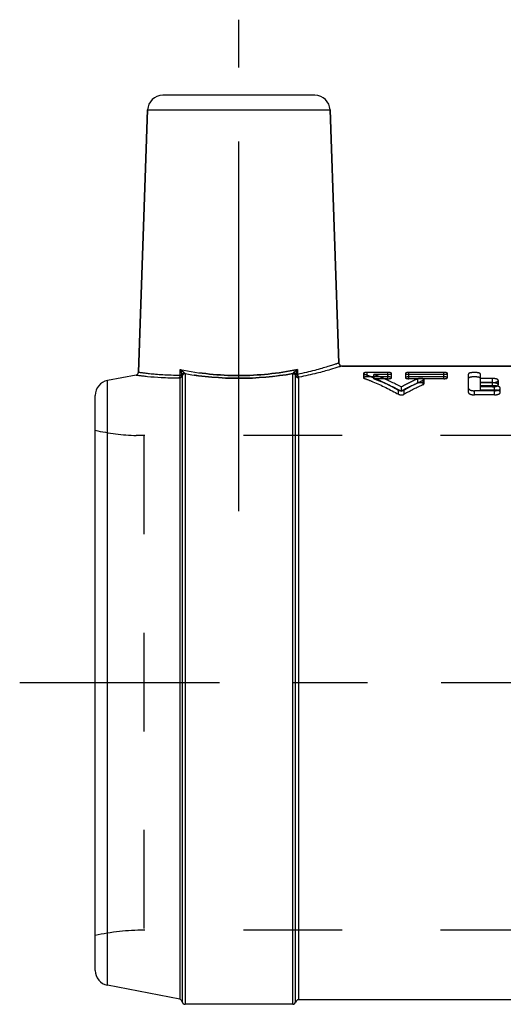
# Model space of a CAD drawing. Header units: millimetres. Extents: x 454.3 to 545.7, y 464.8 to 535.1.
# Tile 1 of 3: x 454.3 to 486.3, y 470 to 535.1. Entities that reach past the tile are written whole.
import ezdxf

# ---------------------------------------------------------------- set-up
doc = ezdxf.new("R2010")
doc.units = ezdxf.units.MM
doc.header["$LTSCALE"] = 65.185185
doc.linetypes.add('CENTER', pattern=[0.6, 0.375, -0.075, 0.075, -0.075])
doc.linetypes.add('HIDDEN', pattern=[0.2, 0.1, -0.1])
for name, color, linetype in [('ACHSEN_S', 7, 'CONTINUOUS'), ('KOERPER', 7, 'CONTINUOUS'), ('KONST.EL_MIT_GEO', 7, 'CONTINUOUS')]:
    doc.layers.add(name, color=color, linetype=linetype)

msp = doc.modelspace()

# ---------------------------------------------------------------- linework, layer by layer
at = {"layer": 'ACHSEN_S', "color": 2, "linetype": 'CENTER'}
msp.add_line((545.726, 491.264), (454.276, 491.264), dxfattribs=at)
at = {"layer": 'KOERPER', "color": 2, "linetype": 'CENTER'}
msp.add_line((468.776, 502.614), (468.776, 535.114), dxfattribs=at)
at = {"layer": 'KOERPER', "color": 7, "linetype": 'Continuous'}
for p, q in [((462.742, 529.149), (462.137, 511.81)), ((474.81, 529.149), (475.394, 512.407)), ((506.154, 512.214), (475.594, 512.214)), ((506.154, 470.314), (472.726, 470.314)), ((472.339, 470.014), (465.221, 470.014))]:
    msp.add_line(p, q, dxfattribs=at)
at = {"layer": 'KOERPER', "color": 8, "linetype": 'HIDDEN'}
for q in [(461.991, 507.614), (462.497, 474.914)]:
    msp.add_line((462.497, 507.614), q, dxfattribs=at)
msp.add_arc((462.497, 522.614), 15, 257.5985, 268.06368, dxfattribs=at)
at = {"layer": 'KONST.EL_MIT_GEO', "color": 7, "linetype": 'Continuous'}
for p, q in [((473.81, 530.114), (463.742, 530.114)), ((462.137, 511.81), (462.742, 529.149)), ((462.742, 529.149), (474.81, 529.149)), ((475.394, 512.407), (474.81, 529.149)), ((464.901, 511.618), (464.901, 511.978)), ((465.221, 511.712), (465.221, 470.014)), ((472.339, 470.014), (472.339, 511.713)), ((472.651, 511.978), (472.651, 511.663)), ((475.594, 512.214), (506.154, 512.214)), ((461.975, 511.621), (460.085, 511.254)), ((460.085, 471.274), (460.085, 511.254)), ((464.864, 511.422), (464.864, 470.345)), ((465.023, 511.55), (465.023, 470.182)), ((472.532, 470.164), (472.532, 511.569)), ((472.726, 511.455), (472.726, 470.314)), ((459.276, 472.256), (459.276, 510.272)), ((464.864, 470.345), (460.085, 471.274))]:
    msp.add_line(p, q, dxfattribs=at)
at = {"layer": 'KONST.EL_MIT_GEO', "color": 8, "linetype": 'HIDDEN'}
for p, q in [((477.026, 511.728), (477.026, 511.439)), ((477.072, 511.401), (477.072, 511.69)), ((477.257, 511.5), (477.257, 511.79)), ((478.644, 511.79), (477.257, 511.79)), ((478.644, 511.376), (478.644, 511.79)), ((478.875, 511.439), (478.875, 511.728)), ((479.8, 511.728), (479.8, 511.439)), ((480.031, 511.376), (480.031, 511.79)), ((482.342, 511.79), (480.031, 511.79)), ((482.342, 511.376), (482.342, 511.79)), ((482.573, 511.439), (482.573, 511.728)), ((478.644, 511.5), (477.257, 511.5)), ((477.718, 511.376), (477.718, 511.664)), ((478.644, 511.664), (477.718, 511.664)), ((478.644, 511.376), (477.718, 511.376)), ((482.342, 511.664), (480.031, 511.664)), ((482.342, 511.5), (480.031, 511.5)), ((482.342, 511.376), (480.031, 511.376)), ((480.612, 511.081), (480.612, 511.365)), ((480.982, 510.989), (480.982, 511.272)), ((481.028, 511.035), (481.028, 511.319)), ((483.964, 510.474), (483.964, 511.682)), ((484.756, 510.63), (484.756, 511.682)), ((485.549, 511.392), (484.756, 511.392)), ((485.549, 511.119), (484.756, 511.119)), ((485.549, 511.107), (484.756, 511.107)), ((485.549, 510.838), (485.549, 511.392)), ((485.945, 510.977), (485.945, 511.259)), ((479.341, 510.35), (479.341, 510.623)), ((479.529, 510.561), (479.529, 510.837)), ((479.717, 510.35), (479.717, 510.623)), ((484.36, 510.31), (484.36, 510.583)), ((485.681, 510.583), (484.36, 510.583)), ((485.681, 510.907), (484.756, 510.907)), ((485.549, 510.838), (484.756, 510.838)), ((485.681, 510.63), (484.756, 510.63)), ((485.681, 510.63), (485.681, 510.907)), ((485.681, 510.31), (485.681, 510.583)), ((486.077, 510.474), (486.077, 510.749)), ((485.681, 510.31), (484.36, 510.31)), ((501.676, 507.614), (462.497, 507.614)), ((501.676, 474.914), (462.497, 474.914))]:
    msp.add_line(p, q, dxfattribs=at)
at = {"layer": 'KONST.EL_MIT_GEO', "color": 7, "linetype": 'Continuous'}
for centre, radius, start, end in [((463.742, 529.114), 1, 90, 178), ((473.81, 529.114), 1, 2, 90), ((475.594, 512.414), 0.2, 181.99502, 270.00881), ((461.937, 511.817), 0.2, 280.9935, 358.00342), ((460.276, 510.272), 1, 101, 180), ((460.276, 472.256), 1, 180, 259), ((464.826, 470.149), 0.2, 9.33278, 79), ((465.221, 470.214), 0.2, 189.33276, 270), ((472.339, 470.214), 0.2, 270, 345.52249), ((472.726, 470.114), 0.2, 90, 165.52248)]:
    msp.add_arc(centre, radius, start, end, dxfattribs=at)
at = {"layer": 'KONST.EL_MIT_GEO', "color": 8, "linetype": 'HIDDEN'}
for centre, radius, start, end in [((487.101, 496.676), 16.058, 113.83468, 118.13361), ((487.064, 496.265), 16.16, 113.53457, 117.79486), ((487.84, 496.343), 16.428, 114.67237, 119.63167), ((487.798, 495.939), 16.522, 114.3642, 119.28099), ((462.497, 522.614), 15, 257.5985, 268.06368), ((462.497, 459.914), 15, 90, 102.4015)]:
    msp.add_arc(centre, radius, start, end, dxfattribs=at)
at = {"layer": 'KONST.EL_MIT_GEO', "color": 7, "linetype": 'Continuous'}
for points, knots in [([(475.394, 512.407), (475.392, 512.404), (475.373, 512.403), (475.341, 512.387), (475.281, 512.37), (475.201, 512.342), (475.097, 512.309), (474.916, 512.251), (474.637, 512.165), (474.243, 512.049), (473.774, 511.922), (473.235, 511.788), (472.853, 511.704), (472.651, 511.663)], [0, 0, 0, 0, 0.004362, 0.017363, 0.038933, 0.068982, 0.107323, 0.153741, 0.269863, 0.415082, 0.586945, 0.782924, 1, 1, 1, 1]), ([(462.137, 511.81), (462.139, 511.807), (462.15, 511.81), (462.165, 511.806), (462.196, 511.802), (462.249, 511.794), (462.33, 511.784), (462.433, 511.77), (462.614, 511.747), (462.894, 511.715), (463.291, 511.678), (463.766, 511.644), (464.311, 511.621), (464.697, 511.617), (464.901, 511.618)], [0, 0, 0, 0, 0.00425, 0.009542, 0.016937, 0.03801, 0.067409, 0.105007, 0.150644, 0.265349, 0.409793, 0.581979, 0.779691, 1, 1, 1, 1]), ([(464.901, 511.978), (466.174, 511.722), (468.776, 511.448), (471.378, 511.722), (472.651, 511.978)], [0, 0, 0, 0, 0.499998, 1, 1, 1, 1]), ([(464.901, 511.978), (464.915, 511.946), (464.963, 511.828), (465.004, 511.706), (465.02, 511.614)], [0, 0, 0, 0, 0.266118, 1, 1, 1, 1]), ([(464.901, 511.978), (464.926, 511.96), (465.017, 511.893), (465.107, 511.823), (465.168, 511.767)], [0, 0, 0, 0, 0.270743, 1, 1, 1, 1]), ([(465.168, 511.767), (465.131, 511.756), (465.064, 511.718), (465.025, 511.649), (465.02, 511.614)], [0, 0, 0, 0, 0.526298, 1, 1, 1, 1]), ([(465.221, 511.712), (465.175, 511.712), (465.081, 511.68), (465.031, 511.594), (465.023, 511.55)], [0, 0, 0, 0, 0.506117, 1, 1, 1, 1]), ([(465.197, 511.736), (465.156, 511.731), (465.075, 511.7), (465.03, 511.623), (465.024, 511.585)], [0, 0, 0, 0, 0.517803, 1, 1, 1, 1]), ([(465.221, 511.712), (466.394, 511.509), (468.78, 511.295), (471.166, 511.51), (472.339, 511.713)], [0, 0, 0, 0, 0.500084, 1, 1, 1, 1]), ([(472.339, 511.713), (472.382, 511.713), (472.469, 511.685), (472.522, 511.609), (472.532, 511.569)], [0, 0, 0, 0, 0.505652, 1, 1, 1, 1]), ([(472.363, 511.739), (472.365, 511.743), (472.379, 511.761), (472.396, 511.778), (472.41, 511.79)], [0, 0, 0, 0, 0.218147, 1, 1, 1, 1]), ([(472.363, 511.739), (472.401, 511.735), (472.476, 511.708), (472.522, 511.641), (472.531, 511.605)], [0, 0, 0, 0, 0.518078, 1, 1, 1, 1]), ([(472.41, 511.79), (472.427, 511.805), (472.506, 511.87), (472.587, 511.932), (472.651, 511.978)], [0, 0, 0, 0, 0.230051, 1, 1, 1, 1]), ([(472.41, 511.79), (472.426, 511.783), (472.482, 511.754), (472.529, 511.699), (472.54, 511.653)], [0, 0, 0, 0, 0.271739, 1, 1, 1, 1]), ([(472.54, 511.653), (472.546, 511.68), (472.576, 511.79), (472.616, 511.897), (472.651, 511.978)], [0, 0, 0, 0, 0.234458, 1, 1, 1, 1]), ([(475.594, 512.214), (475.529, 512.196), (475.28, 512.11), (474.731, 511.949), (473.856, 511.709), (473.162, 511.555), (472.768, 511.477)], [0, 0, 0, 0, 0.069145, 0.27038, 0.587565, 1, 1, 1, 1]), ([(461.975, 511.621), (462.038, 511.609), (462.182, 511.595), (462.433, 511.562), (462.921, 511.511), (463.727, 511.448), (464.426, 511.433), (464.822, 511.435)], [0, 0, 0, 0, 0.06769, 0.151215, 0.266216, 0.583008, 1, 1, 1, 1]), ([(464.822, 511.435), (464.834, 511.442), (464.885, 511.491), (464.9, 511.564), (464.901, 511.618)], [0, 0, 0, 0, 0.204535, 1, 1, 1, 1]), ([(464.822, 511.435), (464.828, 511.436), (464.842, 511.435), (464.864, 511.431), (464.864, 511.422)], [0, 0, 0, 0, 0.392948, 1, 1, 1, 1]), ([(464.864, 511.422), (464.904, 511.429), (464.98, 511.468), (465.019, 511.546), (465.024, 511.585)], [0, 0, 0, 0, 0.505396, 1, 1, 1, 1]), ([(464.901, 511.618), (464.926, 511.618), (464.966, 511.617), (465.006, 511.618), (465.019, 511.615)], [0, 0, 0, 0, 0.641824, 1, 1, 1, 1]), ([(472.531, 511.605), (472.541, 511.564), (472.592, 511.484), (472.682, 511.455), (472.726, 511.455)], [0, 0, 0, 0, 0.494428, 1, 1, 1, 1]), ([(472.651, 511.663), (472.639, 511.663), (472.602, 511.66), (472.565, 511.658), (472.54, 511.654)], [0, 0, 0, 0, 0.329181, 1, 1, 1, 1]), ([(472.651, 511.663), (472.654, 511.642), (472.672, 511.571), (472.718, 511.495), (472.768, 511.477)], [0, 0, 0, 0, 0.292576, 1, 1, 1, 1]), ([(472.768, 511.477), (472.762, 511.476), (472.748, 511.473), (472.726, 511.465), (472.726, 511.455)], [0, 0, 0, 0, 0.376962, 1, 1, 1, 1])]:
    msp.add_open_spline(points, degree=3, knots=knots, dxfattribs=at)
at = {"layer": 'KONST.EL_MIT_GEO', "color": 8, "linetype": 'HIDDEN'}
for points, knots in [([(472.651, 511.978), (471.378, 511.722), (468.776, 511.448), (466.174, 511.722), (464.901, 511.978)], [0, 0, 0, 0, 0.499998, 1, 1, 1, 1]), ([(465.02, 511.614), (465.015, 511.643), (464.985, 511.767), (464.94, 511.887), (464.901, 511.978)], [0, 0, 0, 0, 0.229259, 1, 1, 1, 1]), ([(465.168, 511.767), (465.149, 511.784), (465.063, 511.858), (464.972, 511.926), (464.901, 511.978)], [0, 0, 0, 0, 0.223729, 1, 1, 1, 1]), ([(465.168, 511.767), (465.131, 511.756), (465.064, 511.718), (465.025, 511.649), (465.02, 511.614)], [0, 0, 0, 0, 0.526316, 1, 1, 1, 1]), ([(465.197, 511.736), (465.156, 511.731), (465.075, 511.7), (465.03, 511.623), (465.024, 511.585)], [0, 0, 0, 0, 0.517807, 1, 1, 1, 1]), ([(472.339, 511.713), (471.166, 511.51), (468.78, 511.295), (466.394, 511.509), (465.221, 511.712)], [0, 0, 0, 0, 0.499909, 1, 1, 1, 1]), ([(472.41, 511.79), (472.405, 511.786), (472.388, 511.77), (472.372, 511.753), (472.363, 511.739)], [0, 0, 0, 0, 0.277546, 1, 1, 1, 1]), ([(472.363, 511.739), (472.401, 511.735), (472.476, 511.708), (472.522, 511.641), (472.531, 511.605)], [0, 0, 0, 0, 0.518078, 1, 1, 1, 1]), ([(472.651, 511.978), (472.629, 511.962), (472.547, 511.901), (472.466, 511.839), (472.41, 511.79)], [0, 0, 0, 0, 0.266553, 1, 1, 1, 1]), ([(472.41, 511.79), (472.426, 511.783), (472.482, 511.754), (472.529, 511.699), (472.54, 511.653)], [0, 0, 0, 0, 0.271728, 1, 1, 1, 1]), ([(472.651, 511.978), (472.639, 511.95), (472.596, 511.844), (472.559, 511.736), (472.54, 511.653)], [0, 0, 0, 0, 0.262647, 1, 1, 1, 1]), ([(477.257, 511.79), (477.202, 511.79), (477.128, 511.783), (477.051, 511.76), (477.026, 511.738), (477.026, 511.728)], [0, 0, 0, 0, 0.662997, 0.878812, 1, 1, 1, 1]), ([(477.026, 511.728), (477.026, 511.724), (477.034, 511.704), (477.056, 511.696), (477.072, 511.69)], [0, 0, 0, 0, 0.17297, 1, 1, 1, 1]), ([(477.072, 511.69), (477.263, 511.618), (478.04, 511.308), (478.791, 510.935), (479.341, 510.623)], [0, 0, 0, 0, 0.244423, 1, 1, 1, 1]), ([(478.875, 511.728), (478.875, 511.738), (478.851, 511.76), (478.773, 511.783), (478.699, 511.79), (478.644, 511.79)], [0, 0, 0, 0, 0.119384, 0.337688, 1, 1, 1, 1]), ([(478.644, 511.664), (478.699, 511.664), (478.774, 511.671), (478.851, 511.695), (478.875, 511.718), (478.875, 511.728)], [0, 0, 0, 0, 0.661794, 0.879792, 1, 1, 1, 1]), ([(480.031, 511.79), (479.976, 511.79), (479.901, 511.783), (479.824, 511.76), (479.8, 511.738), (479.8, 511.728)], [0, 0, 0, 0, 0.663285, 0.880601, 1, 1, 1, 1]), ([(479.8, 511.728), (479.8, 511.718), (479.824, 511.695), (479.901, 511.671), (479.976, 511.664), (480.031, 511.664)], [0, 0, 0, 0, 0.120193, 0.339176, 1, 1, 1, 1]), ([(482.573, 511.728), (482.573, 511.738), (482.549, 511.76), (482.472, 511.783), (482.397, 511.79), (482.342, 511.79)], [0, 0, 0, 0, 0.119384, 0.337688, 1, 1, 1, 1]), ([(482.342, 511.664), (482.397, 511.664), (482.472, 511.671), (482.549, 511.695), (482.573, 511.718), (482.573, 511.728)], [0, 0, 0, 0, 0.661794, 0.879792, 1, 1, 1, 1]), ([(484.756, 511.682), (484.756, 511.7), (484.715, 511.739), (484.582, 511.778), (484.36, 511.799), (484.139, 511.778), (484.005, 511.739), (483.964, 511.699), (483.964, 511.682)], [0, 0, 0, 0, 0.060833, 0.169511, 0.499445, 0.829693, 0.939568, 1, 1, 1, 1]), ([(464.822, 511.435), (464.834, 511.442), (464.885, 511.491), (464.9, 511.564), (464.901, 511.618)], [0, 0, 0, 0, 0.204526, 1, 1, 1, 1]), ([(465.02, 511.614), (465.014, 511.616), (464.975, 511.62), (464.935, 511.619), (464.901, 511.618)], [0, 0, 0, 0, 0.139113, 1, 1, 1, 1]), ([(472.531, 511.605), (472.541, 511.564), (472.592, 511.484), (472.682, 511.455), (472.726, 511.455)], [0, 0, 0, 0, 0.49441, 1, 1, 1, 1]), ([(472.54, 511.654), (472.546, 511.655), (472.583, 511.66), (472.62, 511.662), (472.651, 511.663)], [0, 0, 0, 0, 0.164883, 1, 1, 1, 1]), ([(472.651, 511.663), (472.654, 511.642), (472.672, 511.571), (472.718, 511.495), (472.768, 511.477)], [0, 0, 0, 0, 0.292607, 1, 1, 1, 1]), ([(477.257, 511.5), (477.202, 511.5), (477.128, 511.493), (477.051, 511.471), (477.026, 511.449), (477.026, 511.439)], [0, 0, 0, 0, 0.663967, 0.879719, 1, 1, 1, 1]), ([(477.026, 511.439), (477.026, 511.436), (477.034, 511.415), (477.056, 511.407), (477.072, 511.401)], [0, 0, 0, 0, 0.171708, 1, 1, 1, 1]), ([(477.072, 511.401), (477.263, 511.331), (478.04, 511.026), (478.791, 510.657), (479.341, 510.35)], [0, 0, 0, 0, 0.244578, 1, 1, 1, 1]), ([(477.718, 511.664), (477.871, 511.606), (478.487, 511.359), (479.087, 511.073), (479.529, 510.837)], [0, 0, 0, 0, 0.245536, 1, 1, 1, 1]), ([(477.718, 511.376), (477.871, 511.318), (478.487, 511.076), (479.087, 510.793), (479.529, 510.561)], [0, 0, 0, 0, 0.245658, 1, 1, 1, 1]), ([(478.875, 511.439), (478.875, 511.449), (478.851, 511.471), (478.773, 511.493), (478.699, 511.5), (478.644, 511.5)], [0, 0, 0, 0, 0.118481, 0.336717, 1, 1, 1, 1]), ([(478.644, 511.376), (478.699, 511.376), (478.774, 511.383), (478.851, 511.407), (478.875, 511.429), (478.875, 511.439)], [0, 0, 0, 0, 0.662794, 0.880705, 1, 1, 1, 1]), ([(480.031, 511.5), (479.976, 511.5), (479.901, 511.493), (479.824, 511.471), (479.8, 511.449), (479.8, 511.439)], [0, 0, 0, 0, 0.664257, 0.881505, 1, 1, 1, 1]), ([(479.8, 511.439), (479.8, 511.429), (479.824, 511.407), (479.901, 511.383), (479.976, 511.376), (480.031, 511.376)], [0, 0, 0, 0, 0.11928, 0.338178, 1, 1, 1, 1]), ([(481.028, 511.319), (481.028, 511.339), (480.964, 511.38), (480.864, 511.394), (480.735, 511.397), (480.648, 511.381), (480.612, 511.365)], [0, 0, 0, 0, 0.142035, 0.407315, 0.73087, 1, 1, 1, 1]), ([(481.028, 511.035), (481.028, 511.056), (480.963, 511.096), (480.864, 511.11), (480.735, 511.112), (480.648, 511.097), (480.612, 511.081)], [0, 0, 0, 0, 0.141208, 0.406662, 0.730679, 1, 1, 1, 1]), ([(480.982, 511.272), (480.989, 511.275), (481.008, 511.285), (481.028, 511.304), (481.028, 511.319)], [0, 0, 0, 0, 0.340177, 1, 1, 1, 1]), ([(480.982, 510.989), (480.989, 510.992), (481.008, 511.002), (481.028, 511.021), (481.028, 511.035)], [0, 0, 0, 0, 0.341551, 1, 1, 1, 1]), ([(482.573, 511.439), (482.573, 511.449), (482.549, 511.471), (482.472, 511.493), (482.397, 511.5), (482.342, 511.5)], [0, 0, 0, 0, 0.118481, 0.336717, 1, 1, 1, 1]), ([(482.342, 511.376), (482.397, 511.376), (482.472, 511.383), (482.549, 511.407), (482.573, 511.429), (482.573, 511.439)], [0, 0, 0, 0, 0.662794, 0.880705, 1, 1, 1, 1]), ([(484.756, 511.394), (484.756, 511.411), (484.714, 511.45), (484.582, 511.488), (484.36, 511.509), (484.139, 511.488), (484.005, 511.45), (483.964, 511.411), (483.964, 511.394)], [0, 0, 0, 0, 0.060368, 0.169013, 0.499444, 0.83019, 0.940032, 1, 1, 1, 1]), ([(485.945, 511.259), (485.945, 511.279), (485.908, 511.325), (485.818, 511.36), (485.694, 511.386), (485.599, 511.392), (485.549, 511.392)], [0, 0, 0, 0, 0.136328, 0.353778, 0.655997, 1, 1, 1, 1]), ([(485.549, 511.119), (485.643, 511.119), (485.773, 511.134), (485.908, 511.191), (485.945, 511.238), (485.945, 511.259)], [0, 0, 0, 0, 0.641933, 0.861626, 1, 1, 1, 1]), ([(485.945, 510.977), (485.945, 510.996), (485.907, 511.042), (485.818, 511.076), (485.694, 511.102), (485.599, 511.107), (485.549, 511.107)], [0, 0, 0, 0, 0.135201, 0.352529, 0.655237, 1, 1, 1, 1]), ([(479.341, 510.623), (479.396, 510.591), (479.529, 510.574), (479.661, 510.591), (479.717, 510.623)], [0, 0, 0, 0, 0.500081, 1, 1, 1, 1]), ([(483.964, 510.749), (483.964, 510.694), (484.075, 510.625), (484.212, 510.591), (484.309, 510.583), (484.36, 510.583)], [0, 0, 0, 0, 0.366613, 0.664301, 1, 1, 1, 1]), ([(483.964, 510.474), (483.964, 510.419), (484.075, 510.351), (484.212, 510.318), (484.309, 510.31), (484.36, 510.31)], [0, 0, 0, 0, 0.365098, 0.663349, 1, 1, 1, 1]), ([(485.549, 510.838), (485.643, 510.838), (485.772, 510.854), (485.907, 510.909), (485.945, 510.956), (485.945, 510.977)], [0, 0, 0, 0, 0.643242, 0.862772, 1, 1, 1, 1]), ([(485.681, 510.583), (485.731, 510.583), (485.829, 510.591), (485.966, 510.625), (486.077, 510.694), (486.077, 510.749)], [0, 0, 0, 0, 0.337396, 0.633791, 1, 1, 1, 1]), ([(486.077, 510.474), (486.077, 510.527), (485.964, 510.592), (485.828, 510.622), (485.731, 510.63), (485.681, 510.63)], [0, 0, 0, 0, 0.360536, 0.66112, 1, 1, 1, 1]), ([(485.681, 510.31), (485.731, 510.31), (485.829, 510.319), (485.965, 510.351), (486.077, 510.419), (486.077, 510.474)], [0, 0, 0, 0, 0.338352, 0.635306, 1, 1, 1, 1]), ([(486.077, 510.749), (486.077, 510.787), (486.014, 510.844), (485.919, 510.878), (485.853, 510.892), (485.818, 510.897)], [0, 0, 0, 0, 0.369192, 0.655151, 1, 1, 1, 1]), ([(479.341, 510.35), (479.397, 510.318), (479.529, 510.302), (479.661, 510.318), (479.717, 510.35)], [0, 0, 0, 0, 0.500081, 1, 1, 1, 1])]:
    msp.add_open_spline(points, degree=3, knots=knots, dxfattribs=at)
at = {"layer": 'KONST.EL_MIT_GEO', "color": 7, "linetype": 'Continuous'}
for points in [[(465.168, 511.767), (465.178, 511.757), (465.189, 511.747), (465.197, 511.736)], [(465.197, 511.736), (465.204, 511.727), (465.212, 511.718), (465.221, 511.712)], [(472.339, 511.713), (472.348, 511.72), (472.356, 511.729), (472.363, 511.739)], [(465.02, 511.614), (465.023, 511.605), (465.025, 511.595), (465.024, 511.585)], [(465.024, 511.585), (465.024, 511.573), (465.023, 511.562), (465.023, 511.55)], [(472.531, 511.605), (472.529, 511.622), (472.534, 511.639), (472.54, 511.653)], [(472.532, 511.569), (472.532, 511.581), (472.532, 511.593), (472.531, 511.605)]]:
    msp.add_open_spline(points, degree=3, dxfattribs=at)
at = {"layer": 'KONST.EL_MIT_GEO', "color": 8, "linetype": 'HIDDEN'}
for points in [[(465.221, 511.712), (465.212, 511.718), (465.204, 511.727), (465.197, 511.736)], [(472.363, 511.739), (472.356, 511.729), (472.348, 511.72), (472.339, 511.713)], [(465.024, 511.585), (465.025, 511.595), (465.023, 511.605), (465.02, 511.614)], [(485.818, 510.897), (485.772, 510.904), (485.726, 510.907), (485.681, 510.907)]]:
    msp.add_open_spline(points, degree=3, dxfattribs=at)

doc.saveas('drawing.dxf')
